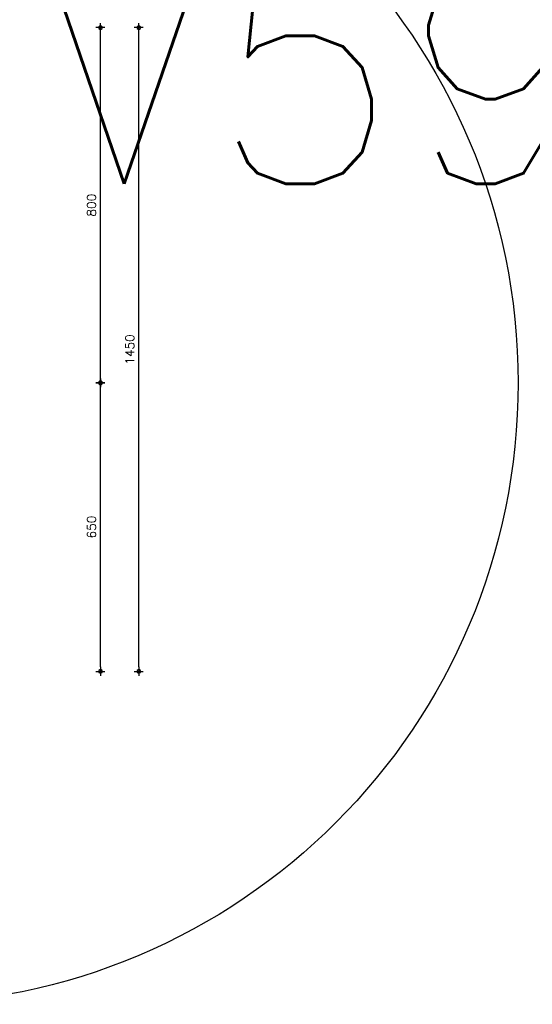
# Model space of a CAD drawing. Extents: x -152209 to 159908, y 32091 to 111955.
# Tile 14 of 59: x -134847 to -133691, y 61010 to 63228. Entities that reach past the tile are written whole.
import ezdxf
from ezdxf.enums import TextEntityAlignment as Align

# ---------------------------------------------------------------- set-up
doc = ezdxf.new("R2010")
doc.units = 0
doc.header["$LTSCALE"] = 1000
doc.header["$MEASUREMENT"] = 0
doc.header["$PDSIZE"] = 1
doc.layers.get('0').update_dxf_attribs({"linetype": 'CONTINUOUS'})
doc.layers.get('DEFPOINTS').update_dxf_attribs({"linetype": 'CONTINUOUS'})
for name, color, linetype in [('BIB', 7, 'CONTINUOUS'), ('XDETV59$0$DETAILNR', 15, 'CONTINUOUS'), ('XDETV59$0$DIMMTP', 1, 'CONTINUOUS')]:
    doc.layers.add(name, color=color, linetype=linetype)
doc.styles.get("Standard").update_dxf_attribs({"font": 'simplex'})
doc.styles.add('XDETV59$0$STANDARD', font='simplex')
doc.dimstyles.get("Standard").update_dxf_attribs({"dimtxt": 0.18, "dimasz": 0.18, "dimexe": 0.18, "dimexo": 0.0625, "dimgap": 0.09, "dimtad": 0, "dimtih": 1, "dimtoh": 1, "dimdec": 4, "dimzin": 0, "dimdsep": 46, "dimtxsty": 'Standard', "dimcen": 0.09, "dimadec": 0, "dimazin": 0, "dimtfac": 1, "dimtdec": 4, "dimtofl": 0, "dimtmove": 0, "dimatfit": 3, "dimfxl": 0, "dimtolj": 1, "dimtzin": 0, "dimarcsym": 0})

# ---------------------------------------------------------------- blocks, each defined once
blk = doc.blocks.new('XDETV59$0$DIMBWK')
for points in [[(-1, 0), (1, 0)], [(0, -1), (0, 1)]]:
    blk.add_lwpolyline(points)
blk.add_lwpolyline([(-0.22, 0.37), (-0.43, 0), (-0.22, -0.37), (0.22, -0.37), (0.43, 0), (0.22, 0.37)], close=True)
blk = doc.blocks.new('*D97')
at = {"color": 1, "linetype": 'ByBlock'}
blk.add_line((782.7, -640), (782.7, -10), dxfattribs=at)
at = {"layer": 'DEFPOINTS', "color": 0, "linetype": 'ByBlock'}
for p in [(45.7, 0), (782.7, 0), (284.2, -650)]:
    blk.add_point(p, dxfattribs=at)
at = {"color": 1, "linetype": 'ByBlock', "xscale": 10, "yscale": 10, "zscale": 10}
for p, rotation in [((782.7, 0), 90), ((782.7, -650), 270)]:
    blk.add_blockref('XDETV59$0$DIMBWK', p, dxfattribs=dict(at, rotation=rotation))
at = {"color": 3, "linetype": 'ByBlock', "style": 'XDETV59$0$STANDARD'}
blk.add_text('650', height=20, rotation=90, dxfattribs=at).set_placement((762.7, -325), align=Align.MIDDLE_CENTER)
blk = doc.blocks.new('*D109')
at = {"color": 1, "linetype": 'ByBlock'}
blk.add_line((782.7, 10), (782.7, 790), dxfattribs=at)
at = {"layer": 'DEFPOINTS', "color": 0, "linetype": 'ByBlock'}
for p in [(782.7, 800), (1308.3, 800), (1519.7, 0)]:
    blk.add_point(p, dxfattribs=at)
at = {"color": 1, "linetype": 'ByBlock', "xscale": 10, "yscale": 10, "zscale": 10}
for p, rotation in [((782.7, 800), 90), ((782.7, 0), 270)]:
    blk.add_blockref('XDETV59$0$DIMBWK', p, dxfattribs=dict(at, rotation=rotation))
at = {"color": 3, "linetype": 'ByBlock', "style": 'XDETV59$0$STANDARD'}
blk.add_text('800', height=20, rotation=90, dxfattribs=at).set_placement((762.7, 400), align=Align.MIDDLE_CENTER)
blk = doc.blocks.new('*D110')
at = {"color": 1, "linetype": 'ByBlock'}
blk.add_line((869.1, -640), (869.1, 790), dxfattribs=at)
at = {"layer": 'DEFPOINTS', "color": 0, "linetype": 'ByBlock'}
for p in [(869.1, 800), (1502, 800), (1632.9, -650)]:
    blk.add_point(p, dxfattribs=at)
at = {"color": 1, "linetype": 'ByBlock', "xscale": 10, "yscale": 10, "zscale": 10}
for p, rotation in [((869.1, 800), 90), ((869.1, -650), 270)]:
    blk.add_blockref('XDETV59$0$DIMBWK', p, dxfattribs=dict(at, rotation=rotation))
at = {"color": 3, "linetype": 'ByBlock', "style": 'XDETV59$0$STANDARD'}
blk.add_text('1450', height=20, rotation=90, dxfattribs=at).set_placement((849.1, 75), align=Align.MIDDLE_CENTER)
blk = doc.blocks.new('XDETV59$0$DETAILNR')
at = {"layer": 'XDETV59$0$DETAILNR'}
blk.add_circle((0, 0), 1400, dxfattribs=at)
at = {"layer": 'XDETV59$0$DETAILNR', "style": 'XDETV59$0$STANDARD'}
blk.add_attdef('DETAILNR', (319.6, 448.2), '', height=500, dxfattribs=at)
blk = doc.blocks.new('XDETV59')
at = {"layer": 'XDETV59$0$DETAILNR', "linetype": 'Continuous'}
blk.add_blockref('XDETV59$0$DETAILNR', (324.2198, 0), dxfattribs=at).add_auto_attribs({'DETAILNR': 'V59'})
at = {"layer": 'XDETV59$0$DIMMTP', "linetype": 'Continuous'}
for base, p1, p2, angle, picture, middle in [((782.70609, 800.00009), (1519.6654, 0.00009), (1308.33148, 800.00009), 270, '*D109', (762.70609, 400.00009)), ((869.07067, 800.00009), (1632.93761, -649.99991), (1502.03803, 800.00009), 270, '*D110', (849.07067, 75.00009)), ((782.70609, 0.00009), (284.17479, -649.99982), (45.74678, 0.00009), 90, '*D97', (762.70609, -324.99986))]:
    dim = blk.add_linear_dim(base=base, p1=p1, p2=p2, angle=angle, dimstyle='Standard', dxfattribs=at)
    dim.commit()
    dim.dimension.update_dxf_attribs({"geometry": picture, "text_midpoint": middle})

msp = doc.modelspace()

# ---------------------------------------------------------------- block references
at = {"layer": 'BIB'}
msp.add_blockref('XDETV59', (-135447.5, 62409.6), dxfattribs=at)

doc.saveas('drawing.dxf')
